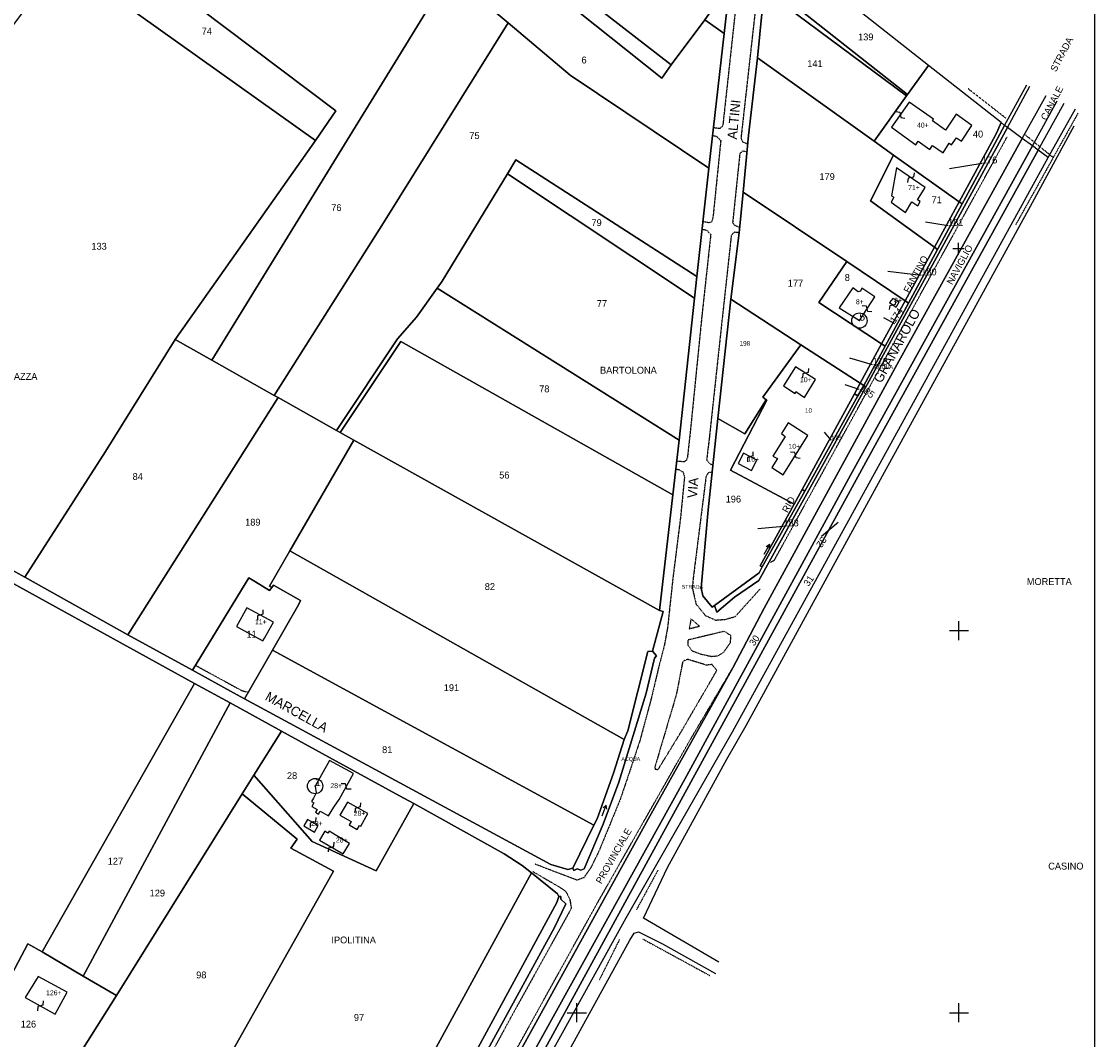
# Model space of a CAD drawing. Header units: metres. Extents: x 12172 to 15026, y -20723 to -19447.
# Tile 9 of 11: x 13509 to 14071, y -20414 to -19881. Entities that reach past the tile are written whole.
import ezdxf

# ---------------------------------------------------------------- set-up
doc = ezdxf.new("R2010")
doc.units = ezdxf.units.M
for name, pattern in [('CONTINUA', [0]), ('FRECCETTA', [1, -1]), ('TRATTEGGIATA2', [0.3, 0.15, -0.15]), ('TRATTEGGIATA5', [0.3, 0.15, -0.15]), ('TRATTO-PUNTO', [0.4, 0.15, -0.125, 0, -0.125])]:
    doc.linetypes.add(name, pattern=pattern)
for name, color, linetype in [('ACQUE', 4, 'CONTINUA'), ('CONFINE', 3, 'CONTINUA'), ('FABBRICATI', 1, 'CONTINUA'), ('FIDUCIALI', 5, 'CONTINUA'), ('LINEEVARIE', 6, 'CONTINUA'), ('PARTICELLE', 7, 'CONTINUA'), ('SIMBOLI', 6, 'CONTINUA'), ('STRADE', 8, 'CONTINUA'), ('TESTI', 3, 'CONTINUA')]:
    doc.layers.add(name, color=color, linetype=linetype)

# ---------------------------------------------------------------- blocks, each defined once
blk = doc.blocks.new('20', base_point=(5, 5))
at = {"layer": 'SIMBOLI'}
blk.add_circle((5, 5), 4, dxfattribs=at)
blk.add_point((5, 5), dxfattribs=at)
blk = doc.blocks.new('1', base_point=(5, 5))
at = {"layer": 'SIMBOLI'}
for p, q in [((5, 2), (5, 8)), ((2, 5), (8, 5))]:
    blk.add_line(p, q, dxfattribs=at)
blk = doc.blocks.new('3', base_point=(5, 5))
at = {"layer": 'SIMBOLI'}
for p, q in [((5, 0), (5, 10)), ((0, 5), (10, 5))]:
    blk.add_line(p, q, dxfattribs=at)
blk = doc.blocks.new('9', base_point=(5, 5))
at = {"layer": 'SIMBOLI'}
for p, q in [((2, 5), (4, 6)), ((4, 6), (6, 4)), ((6, 4), (8, 5))]:
    blk.add_line(p, q, dxfattribs=at)
blk = doc.blocks.new('6', base_point=(8, 5))
at = {"layer": 'SIMBOLI'}
for p in [(6, 6), (2, 5), (6, 4)]:
    blk.add_line(p, (8, 5), dxfattribs=at)

msp = doc.modelspace()

# ---------------------------------------------------------------- linework, layer by layer
at = {"layer": 'ACQUE'}
for points in [[(14016.281, -19949.564), (14003.591, -19973.113), (14001.688, -19976.645), (13988.829, -20000.514), (13973.559, -20028.628), (13961.332, -20051.139), (13950.16, -20071.695), (13947.095, -20077.182), (13919.282, -20126.975), (13897.1, -20166.687), (13895.39, -20169.748), (13871.997, -20186.889), (13873.304, -20190.425), (13882.609, -20182.492), (13895.196, -20173.75), (13944.883, -20084.229), (14025.485, -19936.664), (14023.935, -19935.531), (14016.281, -19949.564)], [(13839.559, -20210.718), (13837.13, -20210.906), (13826.654, -20252.517), (13824.796, -20257.05), (13819.233, -20274.696), (13810.72, -20298.461), (13808.95, -20301.865), (13797.882, -20324.365), (13798.458, -20325.622), (13800.166, -20324.635), (13802.053, -20325.467), (13803.765, -20324.733), (13813.853, -20301.299), (13821.937, -20279.414), (13836.341, -20232.734), (13840.627, -20214.397), (13841.724, -20213.166), (13839.559, -20210.718)], [(13695.537, -20522.344), (13703.264, -20509.713), (13735.934, -20451.271), (13788.312, -20355.333), (13794.258, -20342.995), (13791.587, -20340.555), (13791.719, -20339.186), (13790.504, -20339.255), (13789.588, -20342.356), (13693.674, -20518.967), (13692.584, -20520.67), (13695.537, -20522.344)]]:
    msp.add_lwpolyline(points, close=True, dxfattribs=at)
at = {"layer": 'CONFINE'}
msp.add_lwpolyline([(13722.385, -20537.23), (13825.816, -20350.411), (13881.532, -20252.978), (14046.645, -19952.339), (14041.542, -19948.53), (14038.489, -19946.25), (14033.202, -19942.303), (14025.485, -19936.664), (14025.485, -19936.664), (14023.935, -19935.531), (14022.116, -19934.096), (13984.157, -19904.153), (13901.176, -19838.693)], dxfattribs=at)
at = {"layer": 'FABBRICATI'}
for points in [[(13993.021, -19937.943), (13986.182, -19933.087), (13986.747, -19932.247), (13974.036, -19923.437), (13964.655, -19936.519), (13977.403, -19945.66), (13978.711, -19943.817), (13984.779, -19948.138), (13986.188, -19946.047), (13991.701, -19949.919), (13994.993, -19944.896), (13996.142, -19945.72), (13998.714, -19941.984), (14001.288, -19943.82), (14006.833, -19935.56), (13998.648, -19929.621), (13993.021, -19937.943)], [(13967.267, -19957.659), (13964.752, -19972.477), (13965.927, -19973.117), (13964.497, -19975.77), (13972.126, -19981.174), (13975.386, -19975.507), (13978.559, -19977.687), (13979.691, -19975.392), (13978.41, -19974.45), (13982.419, -19968.114), (13967.267, -19957.659)], [(13955.963, -20025.349), (13949.106, -20020.795), (13948.573, -20022.372), (13947.309, -20022.593), (13944.442, -20020.561), (13937.403, -20031.042), (13947.94, -20037.718), (13955.963, -20025.349)], [(13967.188, -20030.649), (13968.666, -20027.843), (13965.397, -20026.07), (13963.657, -20028.272), (13967.188, -20030.649)], [(13919.256, -20078.031), (13924.891, -20068.633), (13914.506, -20061.854), (13908.272, -20071.918), (13914.31, -20075.928), (13914.698, -20074.809), (13919.256, -20078.031)], [(13909.071, -20098.378), (13902.637, -20108.597), (13905.038, -20109.928), (13902.017, -20114.63), (13907.952, -20118.49), (13920.92, -20097.949), (13910.635, -20091.167), (13907.224, -20096.837), (13909.071, -20098.378)], [(13894.203, -20110.856), (13887.285, -20107.082), (13884.463, -20112.468), (13891.393, -20116.173), (13894.203, -20110.856)], [(13636.548, -20203.972), (13640.493, -20196.726), (13641.235, -20195.551), (13627.243, -20188.116), (13621.917, -20197.913), (13635.706, -20205.301), (13636.548, -20203.972)], [(13683.027, -20274.818), (13670.492, -20267.955), (13662.997, -20281.367), (13663.56, -20284.861), (13663.08, -20285.948), (13662.204, -20287.713), (13661.146, -20289.529), (13662.294, -20290.184), (13661.235, -20291.998), (13664.102, -20293.635), (13663.24, -20295.111), (13664.858, -20296.041), (13665.726, -20294.569), (13670.049, -20296.991), (13672.783, -20292.394), (13675.573, -20288.394), (13683.027, -20274.818)], [(13679.952, -20289.769), (13675.999, -20296.643), (13681.912, -20299.864), (13680.828, -20301.728), (13685.082, -20304.1), (13686.333, -20301.954), (13686.905, -20302.282), (13690.603, -20295.675), (13679.952, -20289.769)], [(13657.13, -20302.263), (13662.644, -20305.546), (13664.677, -20302.073), (13659.027, -20298.876), (13657.13, -20302.263)], [(13665.372, -20309.658), (13677.613, -20316.912), (13681.038, -20311.366), (13670.351, -20304.904), (13669.703, -20305.963), (13668.18, -20304.999), (13665.372, -20309.658)], [(13526.95, -20400.729), (13533.265, -20389.297), (13517.994, -20381.072), (13511.267, -20392.054), (13526.95, -20400.729)]]:
    msp.add_lwpolyline(points, close=True, dxfattribs=at)
at = {"layer": 'LINEEVARIE', "color": 2}
msp.add_lwpolyline([(12172, -20723), (12172, -19447), (14071, -19447), (14071, -20723), (12172, -20723)], dxfattribs=at)
at = {"layer": 'LINEEVARIE', "linetype": 'TRATTEGGIATA2'}
for points in [[(13885.987, -19820.535), (13887.974, -19821.315), (13889.634, -19823.872), (13888.082, -19835.334), (13886.432, -19843.66), (13876.403, -19935.728), (13874.905, -19937.219), (13871.559, -19936.769)], [(13901.497, -19834.629), (13899.413, -19834.153), (13898.284, -19836.6), (13893.257, -19876.661), (13885.923, -19942.167), (13886.762, -19944.128), (13889.475, -19945.214)], [(13871.119, -19940.687), (13873.244, -19941.343), (13875.353, -19943.438), (13871.244, -19983.941), (13870.467, -19986.231), (13868.85, -19986.508), (13866.045, -19985.929)], [(13889.073, -19949.398), (13886.835, -19948.986), (13885.334, -19950.274), (13881.565, -19986.369), (13882.599, -19987.771), (13885.278, -19988.853)], [(13865.586, -19990.021), (13867.689, -19990.169), (13870.106, -19992.614), (13865.469, -20035.099), (13859.559, -20094.155), (13857.909, -20109.213), (13857.327, -20110.942), (13856.172, -20111.668), (13852.378, -20111.348)], [(13884.99, -19991.835), (13882.45, -19991.367), (13880.854, -19993.112), (13875.994, -20037.574), (13869.359, -20098.97), (13867.962, -20110.683), (13869.305, -20112.384), (13871.23, -20113.366)], [(13851.902, -20115.424), (13853.802, -20115.803), (13855.695, -20117.041), (13856.343, -20119.764), (13854.275, -20140.801), (13850.244, -20172.901), (13847.531, -20198.249), (13845.798, -20207.791), (13842.875, -20219.021), (13838.822, -20236.088), (13833.06, -20257.433), (13828.455, -20271.37), (13822.679, -20288.413), (13811.483, -20315.659), (13807.253, -20324.225), (13803.782, -20329.288), (13800.154, -20330.658), (13777.939, -20322.182)], [(13870.83, -20117.079), (13868.873, -20117.401), (13867.635, -20119.292), (13860.973, -20172.083), (13860.447, -20177.608), (13862.345, -20185.982), (13867.249, -20192.084), (13872.655, -20194.484), (13877.868, -20194.103), (13882.963, -20192.61), (13895.922, -20178.244)], [(13864.14, -20197.648), (13859.776, -20193.815), (13858.841, -20199.043), (13864.14, -20197.648)], [(13874.048, -20213.191), (13877.056, -20211.071), (13880.43, -20206.263), (13880.68, -20202.615), (13877.151, -20200.39), (13858.168, -20204.924), (13858.107, -20207.608), (13860.125, -20210.463), (13864.661, -20212.217), (13870.405, -20213.499), (13874.048, -20213.191)], [(13853.936, -20254.136), (13872.066, -20222.99), (13873.3, -20220.795), (13870.721, -20217.746), (13867.839, -20218.092), (13857.964, -20215.05), (13855.447, -20216.1), (13852.107, -20233.41), (13840.819, -20271.49), (13841.087, -20272.498), (13842.51, -20272.781), (13853.936, -20254.136)], [(13692.311, -20556.747), (13761.877, -20431.043), (13810.621, -20342.853), (13840.936, -20289.609), (13858.808, -20258.112), (13882.24, -20218.458)], [(13777.035, -20326.143), (13791.908, -20334.83), (13794.161, -20336.467), (13796.245, -20340.333), (13797.13, -20345.331), (13765.356, -20402.697), (13727.876, -20471.536), (13684.878, -20547.494)]]:
    msp.add_lwpolyline(points, dxfattribs=at)
at = {"layer": 'LINEEVARIE', "linetype": 'TRATTO-PUNTO'}
for points in [[(14024.486, -19931.702), (14004.802, -19916.304)], [(14062.345, -19929.113), (14049.357, -19952.382)], [(14049.357, -19952.382), (14034.802, -19940.558)], [(14049.357, -19952.382), (14029.725, -19987.554)], [(13842.432, -20325.423), (13831.14, -20346.242)], [(13834.609, -20361.477), (13869.598, -20380.544)], [(13822.301, -20361.71), (13811.725, -20382.975)]]:
    msp.add_lwpolyline(points, dxfattribs=at)
at = {"layer": 'LINEEVARIE'}
for points in [[(14023.935, -19935.531), (14035.626, -19914.225)], [(14025.485, -19936.664), (14037.206, -19914.91)], [(14033.202, -19942.303), (14045.742, -19919.895)], [(14038.489, -19946.25), (14051.456, -19922.594)], [(14041.542, -19948.53), (14055.022, -19923.908)], [(14046.645, -19952.339), (14060.993, -19926.805)], [(13874.258, -20373.642), (13834.851, -20350.489), (13847.426, -20323.931), (13878.603, -20267.333), (13888.625, -20249.671), (13960.093, -20118.979), (14037.485, -19977.872), (14060.367, -19935.824)], [(13710.715, -20574.644), (13773.759, -20460.072), (13827.828, -20362.033), (13830.004, -20358.458), (13832.222, -20357.665), (13844.88, -20363.956), (13872.572, -20379.538)]]:
    msp.add_lwpolyline(points, dxfattribs=at)
at = {"layer": 'LINEEVARIE', "linetype": 'TRATTEGGIATA5'}
for points in [[(13901.442, -20164.208), (13903.438, -20163.069), (14025.226, -19941.608)], [(13600.357, -20218.145), (13624.441, -20231.29), (13628.032, -20232.332)]]:
    msp.add_lwpolyline(points, dxfattribs=at)
at = {"layer": 'PARTICELLE', "color": 2, "linetype": 'FRECCETTA'}
for p, q in [((14012.111, -19955.44), (13995.15, -19958.213)), ((13994.366, -19988.155), (13982.603, -19986.159)), ((13980.29, -20014.05), (13962.75, -20011.984)), ((13966.52, -20039.335), (13960.789, -20036.346)), ((13954.802, -20060.849), (13942.824, -20057.447)), ((13947.716, -20073.812), (13940.543, -20071.42)), ((13933.06, -20100.351), (13929.645, -20096.161)), ((13908.16, -20145.44), (13894.775, -20146.701)), ((13928.056, -20150.478), (13936.821, -20143.261))]:
    msp.add_line(p, q, dxfattribs=at)
at = {"layer": 'PARTICELLE'}
for points in [[(13870.391, -19875.597), (13734.422, -19771.062), (13731.03, -19788.271), (13716.142, -19776.409), (13715.032, -19777.662), (13685.473, -19751.971), (13666.009, -19768.571), (13720.369, -19811.899), (13723.133, -19805.7), (13849.471, -19903.905), (13866.967, -19880.232), (13870.391, -19875.597)], [(13648.759, -19783.638), (13733.406, -19855.96), (13764.14, -19881.874), (13796.466, -19909.232), (13869.184, -19957.905), (13877.103, -19887.43), (13866.967, -19880.232), (13849.471, -19903.905), (13844.417, -19910.745), (13720.369, -19811.899), (13666.009, -19768.571), (13648.759, -19783.638)], [(13587.2, -19845.814), (13581.793, -19852.157), (13566.715, -19839.263), (13553.717, -19828.449), (13556.629, -19823.978), (13558.243, -19821.543), (13566.089, -19809.711), (13567.821, -19806.852), (13565.98, -19805.885), (13562.025, -19805.405), (13559.098, -19807.094), (13552.409, -19817.032), (13543.803, -19829.816), (13673.933, -19927.911), (13663.272, -19943.508), (13589.839, -20047.656), (13608.988, -20058.475), (13733.406, -19855.96), (13648.759, -19783.638), (13629.624, -19800.514), (13612.126, -19819.759), (13605.122, -19825.27), (13588.182, -19844.688), (13587.2, -19845.814)], [(13849.471, -19903.905), (13723.133, -19805.7), (13720.369, -19811.899), (13844.417, -19910.745), (13849.471, -19903.905)], [(13530.559, -19848.831), (13663.272, -19943.508), (13673.933, -19927.911), (13543.803, -19829.816), (13530.559, -19848.831)], [(13898.435, -19860.337), (13973.108, -19919.416), (13984.157, -19904.153), (13901.176, -19838.693), (13898.435, -19860.337)], [(13511.084, -20172.079), (13553.219, -20106.207), (13589.839, -20047.656), (13663.272, -19943.508), (13530.559, -19848.831), (13511.884, -19873.599), (13485.974, -19907.932), (13441.376, -19978.548), (13435.384, -19991.241), (13433.228, -19999.574), (13428.303, -20029.46), (13420.396, -20042.619), (13438.455, -20052.734), (13439.414, -20051.093), (13455.232, -20059.768), (13469.457, -20068.301), (13479.122, -20076.361), (13479.958, -20075.562), (13501.267, -20087.848), (13464.24, -20146.254), (13511.084, -20172.079)], [(13641.597, -20076.901), (13698.769, -19986.509), (13764.14, -19881.874), (13733.406, -19855.96), (13608.988, -20058.475), (13641.597, -20076.901)], [(13898.022, -19864.594), (13972.61, -19920.104), (13973.108, -19919.416), (13898.435, -19860.337), (13898.022, -19864.594)], [(13870.391, -19875.597), (13866.967, -19880.232), (13877.103, -19887.43), (13879.858, -19862.787), (13870.391, -19875.597)], [(13894.569, -19900.179), (13955.712, -19943.813), (13972.61, -19920.104), (13898.022, -19864.594), (13894.569, -19900.179)], [(13869.184, -19957.905), (13796.466, -19909.232), (13764.14, -19881.874), (13698.769, -19986.509), (13641.597, -20076.901), (13643.628, -20078.043), (13674.134, -20095.196), (13706.059, -20047.343), (13716.071, -20035.856), (13726.858, -20020.813), (13729.572, -20017.028), (13763.795, -19960.84), (13768.095, -19953.589), (13862.834, -20014.588), (13869.184, -19957.905)], [(13953.643, -19975.021), (13965.851, -19951.049), (13955.712, -19943.813), (13894.569, -19900.179), (13889.904, -19940.741), (13887.053, -19970.445), (13941.333, -20006.841), (13971.792, -20027.433), (13987.153, -19999.299), (13953.643, -19975.021)], [(14022.116, -19934.096), (13984.157, -19904.153), (13973.108, -19919.416), (13972.61, -19920.104), (13955.712, -19943.813), (13965.851, -19951.049), (14000.13, -19975.532), (14019.188, -19940.626), (14020.337, -19937.945), (14022.116, -19934.096)], [(14016.281, -19949.564), (14023.935, -19935.531), (14022.116, -19934.096), (14020.337, -19937.945), (14019.188, -19940.626), (14000.13, -19975.532), (14001.688, -19976.645), (14003.591, -19973.113), (14016.281, -19949.564)], [(13715.118, -20533.301), (13856.517, -20277.785), (13944.253, -20116.785), (14038.489, -19946.25), (14033.202, -19942.303), (13968.523, -20059.025), (13898.149, -20188.334), (13881.74, -20219.404), (13837.272, -20298.723), (13709.621, -20530.328), (13715.118, -20533.301)], [(13715.118, -20533.301), (13718.931, -20535.362), (13783.379, -20418.778), (13955.317, -20104.472), (14041.542, -19948.53), (14038.489, -19946.25), (13944.253, -20116.785), (13856.517, -20277.785), (13715.118, -20533.301)], [(14041.542, -19948.53), (13955.317, -20104.472), (13783.379, -20418.778), (13718.931, -20535.362), (13722.385, -20537.23), (13825.816, -20350.411), (13881.532, -20252.978), (14046.645, -19952.339), (14041.542, -19948.53)], [(14000.13, -19975.532), (13965.851, -19951.049), (13953.643, -19975.021), (13987.153, -19999.299), (14000.13, -19975.532)], [(13862.834, -20014.588), (13768.095, -19953.589), (13763.795, -19960.84), (13861.613, -20025.998), (13862.834, -20014.588)], [(13726.858, -20020.813), (13853.659, -20100.384), (13861.613, -20025.998), (13763.795, -19960.84), (13729.572, -20017.028), (13726.858, -20020.813)], [(13926.621, -20028.267), (13941.333, -20006.841), (13887.053, -19970.445), (13884.99, -19991.835), (13880.54, -20026.422), (13917.304, -20050.33), (13948.289, -20070.479), (13959.506, -20049.936), (13926.621, -20028.267)], [(14001.688, -19976.645), (14000.13, -19975.532), (13987.153, -19999.299), (13988.829, -20000.514), (14001.688, -19976.645)], [(13971.792, -20027.433), (13973.559, -20028.628), (13988.829, -20000.514), (13987.153, -19999.299), (13971.792, -20027.433)], [(13971.792, -20027.433), (13941.333, -20006.841), (13926.621, -20028.267), (13959.506, -20049.936), (13971.792, -20027.433)], [(13853.659, -20100.384), (13726.858, -20020.813), (13716.071, -20035.856), (13706.059, -20047.343), (13674.134, -20095.196), (13676.189, -20096.352), (13707.852, -20048.683), (13850.319, -20128.971), (13853.659, -20100.384)], [(13887.923, -20096.972), (13899.122, -20079.104), (13897.368, -20077.834), (13917.304, -20050.33), (13880.54, -20026.422), (13873.862, -20088.943), (13887.923, -20096.972)], [(13961.332, -20051.139), (13973.559, -20028.628), (13971.792, -20027.433), (13959.506, -20049.936), (13961.332, -20051.139)], [(13564.932, -20202.153), (13643.628, -20078.043), (13641.597, -20076.901), (13608.988, -20058.475), (13589.839, -20047.656), (13553.219, -20106.207), (13511.084, -20172.079), (13564.932, -20202.153)], [(13843.196, -20189.557), (13850.319, -20128.971), (13707.852, -20048.683), (13676.189, -20096.352), (13683.34, -20100.373), (13843.196, -20189.557)], [(13899.122, -20079.104), (13899.525, -20079.396), (13880.381, -20115.955), (13913.717, -20133.799), (13917.895, -20126.148), (13945.285, -20075.982), (13948.289, -20070.479), (13917.304, -20050.33), (13897.368, -20077.834), (13899.122, -20079.104)], [(13948.289, -20070.479), (13950.16, -20071.695), (13961.332, -20051.139), (13959.506, -20049.936), (13948.289, -20070.479)], [(13945.285, -20075.982), (13947.095, -20077.182), (13950.16, -20071.695), (13948.289, -20070.479), (13945.285, -20075.982)], [(13639.112, -20176.655), (13649.8, -20158.22), (13683.34, -20100.373), (13676.189, -20096.352), (13674.134, -20095.196), (13643.628, -20078.043), (13564.932, -20202.153), (13598.767, -20220.752), (13628.312, -20172.3), (13631.824, -20174.464), (13639.155, -20178.983), (13640.313, -20177.425), (13639.112, -20176.655)], [(13896.051, -20166.155), (13913.717, -20133.799), (13880.381, -20115.955), (13899.525, -20079.396), (13899.122, -20079.104), (13887.923, -20096.972), (13873.862, -20088.943), (13868.706, -20136.79), (13865.158, -20177.538), (13865.982, -20181.879), (13870.782, -20187.78), (13871.997, -20186.889), (13895.39, -20169.748), (13897.1, -20166.687), (13896.051, -20166.155)], [(13919.282, -20126.975), (13947.095, -20077.182), (13945.285, -20075.982), (13917.895, -20126.148), (13919.282, -20126.975)], [(13843.196, -20189.557), (13683.34, -20100.373), (13649.8, -20158.22), (13824.796, -20257.05), (13826.654, -20252.517), (13837.13, -20210.906), (13839.559, -20210.718), (13845.23, -20190.033), (13843.196, -20189.557)], [(13897.1, -20166.687), (13919.282, -20126.975), (13917.895, -20126.148), (13913.717, -20133.799), (13896.051, -20166.155), (13897.1, -20166.687)], [(13361.938, -20337.586), (13488.852, -20408.571), (13512.723, -20363.89), (13520.1, -20368.221), (13599.829, -20227.599), (13464.322, -20152.982), (13361.938, -20337.586)], [(13824.796, -20257.05), (13649.8, -20158.22), (13639.112, -20176.655), (13640.313, -20177.425), (13641.217, -20176.207), (13655.434, -20184.173), (13654.374, -20186.446), (13640.681, -20210.311), (13808.95, -20301.865), (13810.72, -20298.461), (13819.233, -20274.696), (13824.796, -20257.05)], [(13598.767, -20220.752), (13620.264, -20232.568), (13626.077, -20235.763), (13640.681, -20210.311), (13654.374, -20186.446), (13655.434, -20184.173), (13641.217, -20176.207), (13640.313, -20177.425), (13639.155, -20178.983), (13631.824, -20174.464), (13628.312, -20172.3), (13598.767, -20220.752)], [(13797.882, -20324.365), (13808.95, -20301.865), (13640.681, -20210.311), (13626.077, -20235.763), (13786.402, -20322.359), (13795.309, -20325.061), (13797.882, -20324.365)], [(13599.829, -20227.599), (13520.1, -20368.221), (13541.593, -20380.836), (13618.538, -20237.823), (13599.829, -20227.599)], [(13618.538, -20237.823), (13541.593, -20380.836), (13558.978, -20391.04), (13624.841, -20285.436), (13630.926, -20275.702), (13645.378, -20252.584), (13618.538, -20237.823)], [(13707.185, -20286.437), (13666.778, -20264.305), (13645.378, -20252.584), (13630.926, -20275.702), (13661.389, -20310.37), (13694.946, -20325.748), (13714.663, -20290.586), (13707.185, -20286.437)], [(13676.525, -20509.707), (13776.286, -20326.863), (13771.465, -20322.936), (13762.001, -20316.851), (13714.663, -20290.586), (13694.946, -20325.748), (13661.389, -20310.37), (13630.926, -20275.702), (13624.841, -20285.436), (13653.567, -20309.203), (13650.344, -20313.958), (13672.561, -20325.877), (13587.272, -20477.679), (13593.11, -20481.844), (13602.047, -20486.621), (13616.203, -20488.03), (13623.698, -20487.766), (13636.456, -20490.563), (13658.279, -20499.855), (13676.525, -20509.707)], [(13587.272, -20477.679), (13672.561, -20325.877), (13650.344, -20313.958), (13653.567, -20309.203), (13624.841, -20285.436), (13558.978, -20391.04), (13530.82, -20435.911), (13534.752, -20438.12), (13560.691, -20458.436), (13587.272, -20477.679)], [(13790.504, -20339.255), (13789.976, -20337.795), (13776.286, -20326.863), (13676.525, -20509.707), (13693.674, -20518.967), (13789.588, -20342.356), (13790.504, -20339.255)], [(13530.82, -20435.911), (13558.978, -20391.04), (13541.593, -20380.836), (13520.1, -20368.221), (13512.723, -20363.89), (13488.852, -20408.571), (13500.205, -20414.743), (13505.279, -20418.616), (13506.586, -20424.721), (13521.059, -20430.428), (13530.82, -20435.911)]]:
    msp.add_lwpolyline(points, close=True, dxfattribs=at)
at = {"layer": 'STRADE'}
for points in [[(13879.858, -19862.787), (13877.103, -19887.43), (13869.184, -19957.905), (13862.834, -20014.588), (13861.613, -20025.998), (13853.659, -20100.384), (13850.319, -20128.971), (13843.196, -20189.557), (13845.23, -20190.033), (13839.559, -20210.718), (13841.724, -20213.166), (13840.627, -20214.397), (13836.341, -20232.734), (13821.937, -20279.414), (13813.853, -20301.299), (13803.765, -20324.733), (13802.053, -20325.467), (13800.166, -20324.635), (13798.458, -20325.622), (13797.882, -20324.365), (13795.309, -20325.061), (13786.402, -20322.359), (13626.077, -20235.763), (13620.264, -20232.568), (13598.767, -20220.752), (13564.932, -20202.153), (13511.084, -20172.079), (13464.24, -20146.254)], [(13709.621, -20530.328), (13837.272, -20298.723), (13881.74, -20219.404), (13898.149, -20188.334), (13968.523, -20059.025), (14033.202, -19942.303), (14025.485, -19936.664), (13944.883, -20084.229), (13895.196, -20173.75), (13882.609, -20182.492), (13873.304, -20190.425), (13871.997, -20186.889), (13870.782, -20187.78), (13865.982, -20181.879), (13865.158, -20177.538), (13868.706, -20136.79), (13873.862, -20088.943), (13880.54, -20026.422), (13884.99, -19991.835), (13887.053, -19970.445), (13889.904, -19940.741), (13894.569, -19900.179), (13898.022, -19864.594)], [(13464.322, -20152.982), (13599.829, -20227.599), (13618.538, -20237.823), (13645.378, -20252.584), (13666.778, -20264.305), (13707.185, -20286.437), (13714.663, -20290.586), (13762.001, -20316.851), (13771.465, -20322.936), (13776.286, -20326.863), (13789.976, -20337.795), (13790.504, -20339.255), (13791.719, -20339.186), (13791.587, -20340.555), (13794.258, -20342.995), (13788.312, -20355.333), (13735.934, -20451.271)]]:
    msp.add_lwpolyline(points, dxfattribs=at)

# ---------------------------------------------------------------- block references
at = {"layer": 'FIDUCIALI'}
for p in [(13947.94, -20037.718), (13662.997, -20281.367)]:
    msp.add_blockref('20', p, dxfattribs=at)
at = {"layer": 'SIMBOLI'}
for name, p, rotation in [('9', (13969.346, -19929.978), 324.375), ('9', (13974.843, -19962.886), 235.388), ('9', (13951.952, -20031.534), 147.032), ('9', (13965.422, -20029.46), 56.039), ('9', (13919.699, -20065.243), 236.878), ('9', (13890.744, -20108.969), 241.405), ('9', (13914.436, -20108.219), 147.719), ('6', (13901.044, -20154.783), 59.878), ('9', (13634.239, -20191.833), 242.035), ('9', (13679.3, -20281.606), 151.272), ('9', (13685.278, -20292.722), 241.004), ('6', (13815.376, -20291.305), 69.963), ('9', (13661.852, -20300.475), 240.545), ('9', (13671.492, -20313.285), 59.363), ('9', (13519.15, -20396.414), 241.061)]:
    msp.add_blockref(name, p, dxfattribs=dict(at, rotation=rotation))
for name, p in [('1', (13999.823, -20000.038)), ('3', (14000, -20200)), ('3', (13800, -20400)), ('3', (14000, -20400)), ('1', (14000.011, -20400.011))]:
    msp.add_blockref(name, p, dxfattribs=at)

# ---------------------------------------------------------------- texts
at = {"layer": 'ACQUE', "color": 7}
for p in [(13955.694, -20062.978), (13823.348, -20268.17)]:
    msp.add_text('ACQUA', height=2, dxfattribs=at).set_placement(p)
at = {"layer": 'FABBRICATI', "color": 7}
for s, p in [('40+', (13978.058, -19936.678)), ('71+', (13973.433, -19969.417)), ('8+', (13946.093, -20029.14)), ('8+', (13966.09, -20028.36)), ('10+', (13916.801, -20069.943)), ('10+', (13910.793, -20104.829)), ('10+', (13889.349, -20111.628)), ('11+', (13631.538, -20196.709)), ('28+', (13671, -20282.473)), ('28+', (13660.878, -20302.211)), ('28+', (13683.216, -20296.935)), ('28+', (13673.881, -20310.908)), ('126+', (13522.176, -20390.901))]:
    msp.add_text(s, height=2.6, dxfattribs=at).set_placement(p)
at = {"layer": 'FIDUCIALI'}
for s, p in [('5', (13947.94, -20037.718)), ('1', (13662.997, -20281.367))]:
    msp.add_text(s, height=4, dxfattribs=at).set_placement(p)
at = {"layer": 'PARTICELLE', "color": 7}
for s, height, p in [('74', 3.6, (13603.663, -19888.007)), ('139', 3.6, (13947.228, -19891.025)), ('6', 3.6, (13802.478, -19903.083)), ('141', 3.6, (13920.638, -19904.991)), ('75', 3.6, (13743.753, -19942.677)), ('40', 3.6, (14007.33, -19941.887)), ('176', 3.6, (14012.111, -19955.44)), ('179', 3.6, (13927.006, -19964.145)), ('71', 3.6, (13985.7, -19976.276)), ('76', 3.6, (13671.468, -19980.397)), ('79', 3.6, (13807.679, -19988.251)), ('181', 3.6, (13994.366, -19988.155)), ('133', 3.6, (13545.914, -20000.611)), ('180', 3.6, (13980.29, -20014.05)), ('177', 3.6, (13910.438, -20019.918)), ('8', 3.6, (13940.258, -20016.955)), ('77', 3.6, (13810.479, -20030.578)), ('198', 2.4, (13885.222, -20050.828)), ('178', 3.6, (13954.802, -20060.849)), ('78', 3.6, (13780.315, -20075.267)), ('10', 2.4, (13919.449, -20085.966)), ('175', 2.4, (13933.06, -20100.351)), ('84', 3.6, (13567.491, -20121.143)), ('56', 3.6, (13759.383, -20120.376)), ('196', 3.6, (13877.94, -20132.937)), ('189', 3.6, (13626.393, -20145.057)), ('183', 3.6, (13908.16, -20145.44)), ('82', 3.6, (13751.824, -20178.752)), ('11', 3.6, (13627.087, -20203.702)), ('191', 3.6, (13730.369, -20231.674)), ('81', 3.6, (13698.079, -20264.134)), ('28', 3.6, (13648.266, -20277.74)), ('127', 3.6, (13554.474, -20322.5)), ('129', 3.6, (13576.413, -20339.184)), ('98', 3.6, (13600.763, -20382.053)), ('97', 3.6, (13683.297, -20404.336)), ('126', 3.6, (13508.939, -20407.761))]:
    msp.add_text(s, height=height, dxfattribs=at).set_placement(p)
for s, rotation, p in [('174', 55.18, (13966.52, -20039.335)), ('185', 323.172, (13947.716, -20073.812)), ('32', 236.821, (13928.056, -20150.478)), ('31', 55.982, (13921.35, -20177.102)), ('30', 54.378, (13892.814, -20208.352))]:
    msp.add_text(s, height=3.6, rotation=rotation, dxfattribs=at).set_placement(p)
at = {"layer": 'STRADE', "color": 7}
msp.add_text('STRADA', height=2, dxfattribs=at).set_placement((13854.902, -20178.06))
at = {"layer": 'TESTI', "color": 3}
for s, height, rotation, p in [('STRADA', 3.6, 62.17, (14050.805, -19907.813)), ('CANALE', 3.6, 62.228, (14045.806, -19933.217)), ('ALTINI', 5, 84.575, (13883.731, -19943.058)), ('NAVIGLIO', 3.6, 61.254, (13996.488, -20019.269)), ('FANTINO', 3.6, 61.483, (13973.944, -20023.551)), ('GRANAROLO', 5, 61.139, (13959.352, -20070.831)), ('VIA', 5, 85.893, (13862.87, -20130.806)), ('RIO', 3.6, 61.827, (13910.395, -20138.641)), ('MARCELLA', 5, 330.793, (13636.442, -20235.98)), ('PROVINCIALE', 3.6, 60.28, (13812.829, -20332.899))]:
    msp.add_text(s, height=height, rotation=rotation, dxfattribs=at).set_placement(p)
for s, p in [('BARTOLONA', (13812.156, -20065.482)), ('BARTOLAZZA', (13486.08, -20068.741)), ('MORETTA', (14035.541, -20176.104)), ('CASINO', (14046.756, -20325.07)), ('IPOLITINA', (13671.559, -20363.743))]:
    msp.add_text(s, height=3.6, dxfattribs=at).set_placement(p)

doc.saveas('drawing.dxf')
